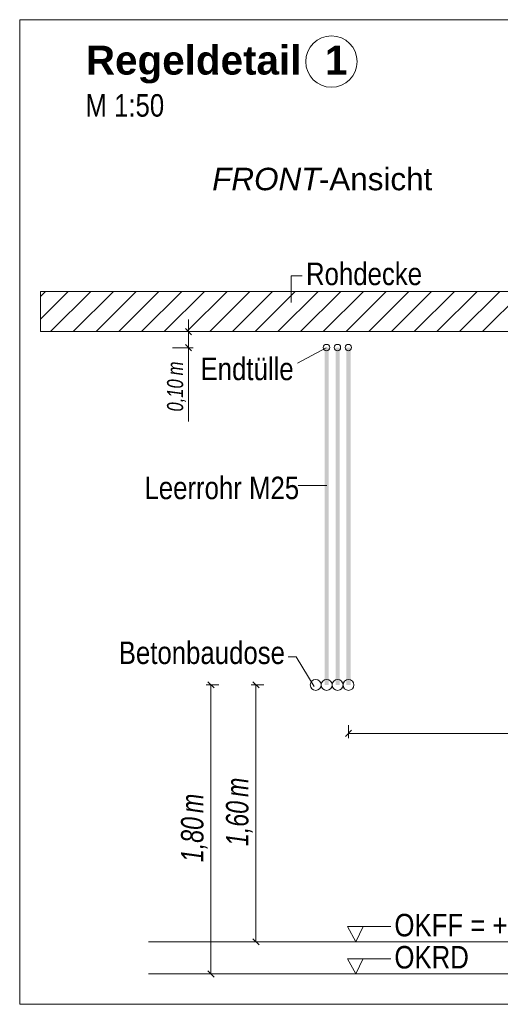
# Model space of a CAD drawing. Extents: x -620 to 3480, y 62 to 1107.
# Tile 238 of 256: x 133 to 163, y 902 to 963. Entities that reach past the tile are written whole.
import ezdxf
from ezdxf.lldxf.tags import DXFTag

# ---------------------------------------------------------------- set-up
doc = ezdxf.new("R2010")
doc.units = 0
doc.layers.get('0').update_dxf_attribs({"lineweight": 35})
for name, color, linetype, lineweight, true_color in [('E_Aussparung Bemaßung-A06G9GVM8I', 5, 'Continuous', 9, 0x0000ff), ('E_Betonbaudose', 1, 'Continuous', 13, 0xff0000), ('E_Detail_Beschriftung', 7, 'Continuous', 13, 0x009900), ('E_Detail_Wandschraffur', 7, 'Continuous', 5, 0xc0c0c0), ('E_Leerrohr Beschriftung', 1, 'Continuous', 9, 0xff0000)]:
    doc.layers.add(name, color=color, linetype=linetype, lineweight=lineweight, true_color=true_color)
doc.layers.add('E_Detail_Linie_Text_Bem', color=7, linetype='Continuous', lineweight=13)
doc.styles.get("Standard").update_dxf_attribs({"font": 'ARIALN.TTF'})
tags = doc.linetypes.add('fein_strichliert', pattern=[4, 1, -2, 1]).pattern_tags.tags
tags[8:9] = [DXFTag(74, 4), DXFTag(75, 0), DXFTag(340, '0'), DXFTag(46, 0.0), DXFTag(50, 0.0), DXFTag(44, 0.0), DXFTag(45, 0.0)]
tags[6:7] = [DXFTag(74, 4), DXFTag(75, 0), DXFTag(340, '0'), DXFTag(46, 0.0), DXFTag(50, 0.0), DXFTag(44, 0.0), DXFTag(45, 0.0)]
tags[4:5] = [DXFTag(74, 4), DXFTag(75, 0), DXFTag(340, '0'), DXFTag(46, 0.0), DXFTag(50, 0.0), DXFTag(44, 0.0), DXFTag(45, 0.0)]
tags = doc.linetypes.add('fein_strichliert-A06G9GVL8I', pattern=[4, 1, -2, 1]).pattern_tags.tags
tags[8:9] = [DXFTag(74, 4), DXFTag(75, 0), DXFTag(340, '0'), DXFTag(46, 0.0), DXFTag(50, 0.0), DXFTag(44, 0.0), DXFTag(45, 0.0)]
tags[6:7] = [DXFTag(74, 4), DXFTag(75, 0), DXFTag(340, '0'), DXFTag(46, 0.0), DXFTag(50, 0.0), DXFTag(44, 0.0), DXFTag(45, 0.0)]
tags[4:5] = [DXFTag(74, 4), DXFTag(75, 0), DXFTag(340, '0'), DXFTag(46, 0.0), DXFTag(50, 0.0), DXFTag(44, 0.0), DXFTag(45, 0.0)]

# ---------------------------------------------------------------- blocks, each defined once
blk = doc.blocks.new('Referenz-A06G9GVT8I')
at = {"layer": 'E_Aussparung Bemaßung-A06G9GVM8I', "linetype": 'Continuous', "ltscale": 0.13}
for p, q in [((143.265, 944.596), (143.265, 938.241)), ((143.565, 943.832), (142.265, 943.832)), ((143.074, 944.023), (143.456, 943.641)), ((143.565, 942.832), (142.265, 942.832)), ((143.074, 943.023), (143.456, 942.641)), ((144.365, 921.832), (145.165, 921.832)), ((144.474, 922.023), (144.856, 921.641)), ((144.665, 903.832), (144.665, 921.832)), ((147.165, 921.832), (147.965, 921.832)), ((147.274, 922.023), (147.656, 921.641)), ((147.465, 905.832), (147.465, 921.832)), ((153.224, 918.517), (153.224, 919.317)), ((153.415, 919.008), (153.033, 918.626)), ((153.224, 918.817), (176.224, 918.817)), ((147.765, 905.832), (146.965, 905.832)), ((147.274, 906.023), (147.656, 905.641)), ((144.365, 903.832), (145.165, 903.832)), ((144.474, 904.023), (144.856, 903.641))]:
    blk.add_line(p, q, dxfattribs=at)
at = {"layer": 'E_Betonbaudose', "linetype": 'Continuous', "ltscale": 0.13}
for centre, radius in [((151.855, 942.842), 0.2), ((152.535, 942.842), 0.2), ((153.215, 942.842), 0.2), ((151.184, 921.832), 0.34), ((151.864, 921.832), 0.34), ((152.544, 921.832), 0.34), ((153.224, 921.832), 0.34)]:
    blk.add_circle(centre, radius, dxfattribs=at)
at = {"layer": 'E_Detail_Linie_Text_Bem', "linetype": 'fein_strichliert-A06G9GVL8I', "ltscale": 0.65}
for p, q in [((195.533, 963.26), (132.763, 963.26)), ((132.763, 963.26), (132.763, 901.943)), ((132.763, 901.943), (192.506, 901.943))]:
    blk.add_line(p, q, dxfattribs=at)
at = {"layer": 'E_Detail_Linie_Text_Bem', "color": 0, "linetype": 'Continuous', "ltscale": 0.13}
for p, q in [((149.654, 945.653), (149.654, 947.301)), ((149.654, 947.301), (150.341, 947.301)), ((150.053, 941.88), (151.843, 942.832)), ((150.099, 934.246), (151.884, 934.246)), ((149.975, 923.579), (149.476, 923.579)), ((149.975, 923.579), (151.094, 921.74)), ((153.676, 905.832), (153.167, 906.782)), ((153.167, 906.782), (155.851, 906.782)), ((154.134, 906.786), (153.676, 905.832)), ((153.676, 903.832), (153.167, 904.782)), ((153.167, 904.782), (155.851, 904.782)), ((154.134, 904.786), (153.676, 903.832))]:
    blk.add_line(p, q, dxfattribs=at)
at = {"layer": 'E_Detail_Linie_Text_Bem', "linetype": 'Continuous', "ltscale": 0.13}
for p, q in [((185.38, 946.332), (134.053, 946.332)), ((134.053, 946.332), (134.053, 943.832)), ((134.053, 943.832), (144.445, 943.832)), ((134.053, 943.832), (182.88, 943.832)), ((144.445, 943.832), (185.38, 943.832)), ((140.779, 905.832), (177.792, 905.832)), ((140.779, 903.832), (177.792, 903.832))]:
    blk.add_line(p, q, dxfattribs=at)
for points in [[(151.989, 942.833), (151.989, 921.832), (151.739, 942.832), (151.739, 921.832)], [(152.669, 942.833), (152.669, 921.832), (152.419, 942.832), (152.419, 921.832)], [(153.349, 942.833), (153.349, 921.832), (153.099, 942.832), (153.099, 921.832)]]:
    blk.add_solid(points, dxfattribs=at)
at = {"layer": 'E_Detail_Wandschraffur', "linetype": 'fein_strichliert', "ltscale": 0.13}
for p, q in [((134.053, 944.613), (135.772, 946.332)), ((136.1, 943.832), (138.6, 946.332)), ((138.929, 943.832), (141.429, 946.332)), ((141.757, 943.832), (144.257, 946.332)), ((144.586, 943.832), (147.086, 946.332)), ((147.414, 943.832), (149.914, 946.332)), ((150.242, 943.832), (152.742, 946.332)), ((153.071, 943.832), (155.571, 946.332)), ((155.899, 943.832), (158.399, 946.332)), ((158.728, 943.832), (161.228, 946.332)), ((161.556, 943.832), (164.056, 946.332))]:
    blk.add_line(p, q, dxfattribs=at)
at = {"layer": 'E_Detail_Wandschraffur', "linetype": 'ByBlock', "ltscale": 0.13}
for p, q in [((134.053, 946.027), (134.358, 946.332)), ((134.686, 943.832), (137.186, 946.332)), ((137.515, 943.832), (140.015, 946.332)), ((140.343, 943.832), (142.843, 946.332)), ((143.171, 943.832), (145.671, 946.332)), ((146, 943.832), (148.5, 946.332)), ((148.828, 943.832), (151.328, 946.332)), ((151.657, 943.832), (154.157, 946.332)), ((154.485, 943.832), (156.985, 946.332)), ((157.314, 943.832), (159.814, 946.332)), ((160.142, 943.832), (162.642, 946.332))]:
    blk.add_line(p, q, dxfattribs=at)
at = {"layer": 'E_Leerrohr Beschriftung', "linetype": 'Continuous', "ltscale": 0.13}
blk.add_circle((152.162, 960.652), 1.6, dxfattribs=at)
at = {"layer": 'E_Aussparung Bemaßung-A06G9GVM8I', "linetype": 'Continuous', "ltscale": 0.13, "attachment_point": 1, "rotation": 90}
for s, insert, char_height in [('{\\W0.9;\\fArial Narrow|b0|i1;m}', (141.932, 941.109), 1), ('{\\W0.9;\\fArial Narrow|b0|i1;0,10 }', (141.932, 938.857), 1), ('{\\W0.9;\\fArial Narrow|b0|i1;m}', (145.599, 914.853), 1.4), ('{\\W0.9;\\fArial Narrow|b0|i1;m}', (142.799, 913.853), 1.4), ('{\\W0.9;\\fArial Narrow|b0|i1;1,60 }', (145.599, 911.796), 1.4), ('{\\W0.9;\\fArial Narrow|b0|i1;1,80 }', (142.799, 910.796), 1.4)]:
    blk.add_mtext(s, dxfattribs=dict(at, insert=insert, char_height=char_height))
at = {"layer": 'E_Detail_Beschriftung', "color": 1, "linetype": 'Continuous', "lineweight": 35, "ltscale": 0.35, "true_color": 0xff0000, "char_height": 1.8, "attachment_point": 1}
for s, insert in [('{\\fArial|b1|i0;Regeldetail}', (136.881, 961.64)), ('{\\fArial|b1|i0;1}', (151.764, 961.64))]:
    blk.add_mtext(s, dxfattribs=dict(at, insert=insert))
at = {"layer": 'E_Detail_Beschriftung', "linetype": 'Continuous', "ltscale": 0.13, "char_height": 1.4, "attachment_point": 1}
for s, insert in [('{\\fArial Narrow;M 1:50}', (136.851, 958.623)), ('{\\fArial Narrow;Rohdecke}', (150.58, 948.13)), ('{\\fArial Narrow;Endtülle}', (144.016, 942.212)), ('{\\fArial Narrow;Leerrohr M25}', (140.526, 934.801)), ('{\\fArial Narrow;Betonbaudose}', (138.926, 924.535)), ('{\\fArial Narrow;OKFF = +0,20m OKRD}', (156.082, 907.574)), ('{\\fArial Narrow;OKRD}', (156.082, 905.574))]:
    blk.add_mtext(s, dxfattribs=dict(at, insert=insert))
at = {"layer": 'E_Detail_Beschriftung', "linetype": 'Continuous', "lineweight": -2, "ltscale": 0.25, "char_height": 1.4, "attachment_point": 1}
for s, insert in [('{\\fArial;-Ansicht}', (151.377, 954.038)), ('{\\fArial|b0|i1;FRONT}', (144.741, 954.038))]:
    blk.add_mtext(s, dxfattribs=dict(at, insert=insert))

msp = doc.modelspace()

# ---------------------------------------------------------------- block references
at = {"color": 8, "lineweight": 25, "ltscale": 0.25, "true_color": 0x808080}
msp.add_blockref('Referenz-A06G9GVT8I', (0, 0), dxfattribs=at)

doc.saveas('drawing.dxf')
